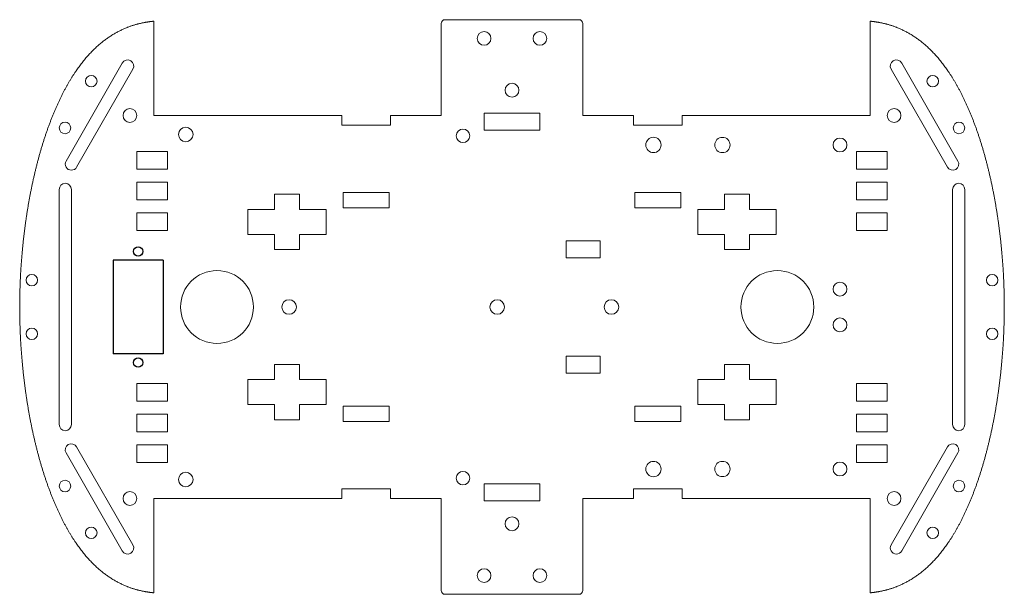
# Model space of a CAD drawing. Header units: millimetres. Extents: x 81 to 338, y 73 to 224.
import ezdxf

# ---------------------------------------------------------------- set-up
doc = ezdxf.new("R2010")
doc.units = ezdxf.units.MM
doc.layers.add('Visible (ISO)', color=7, linetype='Continuous', lineweight=9)

msp = doc.modelspace()

# ---------------------------------------------------------------- linework, layer by layer
for p, q in [((105.92, 160.75), (105.92, 136.25)), ((118.92, 160.75), (105.92, 160.75)), ((118.92, 160.75), (118.92, 136.25)), ((118.92, 136.25), (105.92, 136.25))]:
    msp.add_line(p, q)
for centre in [(112.42, 163), (112.42, 134)]:
    msp.add_circle(centre, 1.2)
at = {"layer": 'Visible (ISO)'}
for p, q in [((116.54, 223.11), (116.54, 198.5)), ((191.54, 198.5), (191.54, 222.5)), ((227.46, 223.5), (192.54, 223.5)), ((228.46, 198.5), (228.46, 222.5)), ((303.46, 223.11), (303.46, 198.5)), ((108.28, 212.19), (93.59, 186.6)), ((311.72, 212.19), (326.41, 186.6)), ((96.37, 185.01), (111.05, 210.6)), ((323.63, 185.01), (308.95, 210.6)), ((116.54, 198.5), (165.55, 198.5)), ((165.55, 198.5), (165.55, 196)), ((178.32, 198.5), (191.54, 198.5)), ((178.32, 198.5), (178.32, 196)), ((202.7, 199.14), (202.7, 194.64)), ((217.3, 199.14), (202.7, 199.14)), ((217.3, 199.14), (217.3, 194.64)), ((241.68, 198.5), (228.46, 198.5)), ((241.68, 196), (241.68, 198.5)), ((303.46, 198.5), (254.45, 198.5)), ((254.45, 198.5), (254.45, 196)), ((178.32, 196), (165.55, 196)), ((254.45, 196), (241.68, 196)), ((217.3, 194.64), (202.7, 194.64)), ((120.04, 189.1), (112.04, 189.1)), ((112.04, 189.1), (112.04, 184.5)), ((120.04, 184.5), (120.04, 189.1)), ((299.96, 184.5), (299.96, 189.1)), ((299.96, 189.1), (307.96, 189.1)), ((307.96, 189.1), (307.96, 184.5)), ((112.04, 184.5), (120.04, 184.5)), ((307.96, 184.5), (299.96, 184.5)), ((112.04, 181.1), (112.04, 176.5)), ((120.04, 181.1), (112.04, 181.1)), ((120.04, 176.5), (120.04, 181.1)), ((299.96, 181.1), (307.96, 181.1)), ((299.96, 176.5), (299.96, 181.1)), ((307.96, 181.1), (307.96, 176.5)), ((91.81, 179.2), (91.81, 117.8)), ((95.01, 179.2), (95.01, 117.8)), ((148.02, 177.93), (148.02, 173.94)), ((154.52, 177.93), (148.02, 177.93)), ((154.52, 173.94), (154.52, 177.93)), ((165.97, 178.4), (165.97, 174.4)), ((177.97, 178.4), (165.97, 178.4)), ((177.97, 174.4), (177.97, 178.4)), ((242.03, 174.4), (242.03, 178.4)), ((242.03, 178.4), (254.03, 178.4)), ((254.03, 178.4), (254.03, 174.4)), ((265.48, 173.94), (265.48, 177.93)), ((265.48, 177.93), (271.98, 177.93)), ((271.98, 177.93), (271.98, 173.94)), ((324.99, 179.2), (324.99, 117.8)), ((328.19, 179.2), (328.19, 117.8)), ((112.04, 176.5), (120.04, 176.5)), ((307.96, 176.5), (299.96, 176.5)), ((112.04, 173.1), (112.04, 168.5)), ((120.04, 173.1), (112.04, 173.1)), ((120.04, 168.5), (120.04, 173.1)), ((141.02, 173.94), (141.02, 167.44)), ((148.02, 173.94), (141.02, 173.94)), ((161.52, 173.94), (154.52, 173.94)), ((161.52, 167.44), (161.52, 173.94)), ((165.97, 174.4), (177.97, 174.4)), ((254.03, 174.4), (242.03, 174.4)), ((258.48, 167.44), (258.48, 173.94)), ((258.48, 173.94), (265.48, 173.94)), ((271.98, 173.94), (278.98, 173.94)), ((278.98, 173.94), (278.98, 167.44)), ((299.96, 173.1), (307.96, 173.1)), ((299.96, 168.5), (299.96, 173.1)), ((307.96, 173.1), (307.96, 168.5)), ((112.04, 168.5), (120.04, 168.5)), ((141.02, 167.44), (148.02, 167.44)), ((148.02, 167.44), (148.02, 163.47)), ((154.52, 167.44), (161.52, 167.44)), ((154.52, 163.47), (154.52, 167.44)), ((265.48, 167.44), (258.48, 167.44)), ((265.48, 163.47), (265.48, 167.44)), ((278.98, 167.44), (271.98, 167.44)), ((271.98, 167.44), (271.98, 163.47)), ((307.96, 168.5), (299.96, 168.5)), ((224.1, 161.31), (224.1, 165.81)), ((224.1, 165.81), (232.97, 165.81)), ((232.97, 165.81), (232.97, 161.31)), ((148.02, 163.47), (154.52, 163.47)), ((271.98, 163.47), (265.48, 163.47)), ((232.97, 161.31), (224.1, 161.31)), ((224.1, 135.69), (224.1, 131.19)), ((232.97, 135.69), (224.1, 135.69)), ((232.97, 131.19), (232.97, 135.69)), ((148.02, 129.56), (148.02, 133.53)), ((148.02, 133.53), (154.52, 133.53)), ((154.52, 133.53), (154.52, 129.56)), ((224.1, 131.19), (232.97, 131.19)), ((265.48, 133.53), (265.48, 129.56)), ((271.98, 133.53), (265.48, 133.53)), ((271.98, 129.56), (271.98, 133.53)), ((112.04, 123.9), (112.04, 128.5)), ((112.04, 128.5), (120.04, 128.5)), ((120.04, 128.5), (120.04, 123.9)), ((141.02, 123.06), (141.02, 129.56)), ((141.02, 129.56), (148.02, 129.56)), ((154.52, 129.56), (161.52, 129.56)), ((161.52, 129.56), (161.52, 123.06)), ((258.48, 129.56), (258.48, 123.06)), ((265.48, 129.56), (258.48, 129.56)), ((278.98, 129.56), (271.98, 129.56)), ((278.98, 123.06), (278.98, 129.56)), ((299.96, 128.5), (299.96, 123.9)), ((307.96, 128.5), (299.96, 128.5)), ((307.96, 123.9), (307.96, 128.5)), ((120.04, 123.9), (112.04, 123.9)), ((299.96, 123.9), (307.96, 123.9)), ((148.02, 123.06), (141.02, 123.06)), ((148.02, 119.07), (148.02, 123.06)), ((154.52, 123.06), (154.52, 119.07)), ((161.52, 123.06), (154.52, 123.06)), ((165.97, 118.6), (165.97, 122.6)), ((165.97, 122.6), (177.97, 122.6)), ((177.97, 122.6), (177.97, 118.6)), ((242.03, 122.6), (242.03, 118.6)), ((254.03, 122.6), (242.03, 122.6)), ((254.03, 118.6), (254.03, 122.6)), ((258.48, 123.06), (265.48, 123.06)), ((265.48, 123.06), (265.48, 119.07)), ((271.98, 123.06), (278.98, 123.06)), ((271.98, 119.07), (271.98, 123.06)), ((112.04, 115.9), (112.04, 120.5)), ((112.04, 120.5), (120.04, 120.5)), ((120.04, 120.5), (120.04, 115.9)), ((154.52, 119.07), (148.02, 119.07)), ((177.97, 118.6), (165.97, 118.6)), ((242.03, 118.6), (254.03, 118.6)), ((265.48, 119.07), (271.98, 119.07)), ((299.96, 120.5), (299.96, 115.9)), ((307.96, 120.5), (299.96, 120.5)), ((307.96, 115.9), (307.96, 120.5)), ((120.04, 115.9), (112.04, 115.9)), ((299.96, 115.9), (307.96, 115.9)), ((96.37, 111.99), (111.05, 86.4)), ((112.04, 107.9), (112.04, 112.5)), ((112.04, 112.5), (120.04, 112.5)), ((120.04, 112.5), (120.04, 107.9)), ((299.96, 112.5), (299.96, 107.9)), ((307.96, 112.5), (299.96, 112.5)), ((307.96, 107.9), (307.96, 112.5)), ((323.63, 111.99), (308.95, 86.4)), ((108.28, 84.81), (93.59, 110.4)), ((311.72, 84.81), (326.41, 110.4)), ((120.04, 107.9), (112.04, 107.9)), ((299.96, 107.9), (307.96, 107.9)), ((165.55, 101), (178.32, 101)), ((165.55, 98.5), (165.55, 101)), ((178.32, 101), (178.32, 98.5)), ((202.7, 97.86), (202.7, 102.36)), ((217.3, 102.36), (202.7, 102.36)), ((217.3, 97.86), (217.3, 102.36)), ((241.68, 101), (254.45, 101)), ((241.68, 98.5), (241.68, 101)), ((254.45, 98.5), (254.45, 101)), ((116.54, 73.89), (116.54, 98.5)), ((116.54, 98.5), (165.55, 98.5)), ((178.32, 98.5), (191.54, 98.5)), ((191.54, 98.5), (191.54, 74.5)), ((217.3, 97.86), (202.7, 97.86)), ((228.46, 98.5), (228.46, 74.5)), ((241.68, 98.5), (228.46, 98.5)), ((303.46, 98.5), (254.45, 98.5)), ((303.46, 73.89), (303.46, 98.5)), ((227.46, 73.5), (192.54, 73.5))]:
    msp.add_line(p, q, dxfattribs=at)
for centre, radius in [((202.7, 218.61), 1.8), ((217.3, 218.61), 1.8), ((100.18, 207.46), 1.5), ((319.82, 207.46), 1.5), ((210, 205.09), 1.8), ((110.27, 198.49), 1.8), ((309.73, 198.49), 1.8), ((93.33, 195.24), 1.5), ((124.86, 193.53), 1.9), ((326.67, 195.24), 1.5), ((197.21, 193.18), 1.75), ((246.92, 190.8), 2), ((264.92, 190.79), 2), ((295.61, 190.79), 1.8), ((84.68, 155.5), 1.5), ((133, 148.5), 9.5), ((279.26, 148.5), 9.5), ((335.32, 155.5), 1.5), ((295.61, 153.17), 1.8), ((151.82, 148.5), 1.9), ((206.13, 148.5), 1.9), ((235.95, 148.5), 1.9), ((295.61, 143.83), 1.8), ((84.68, 141.5), 1.5), ((335.32, 141.5), 1.5), ((246.92, 106.2), 2), ((264.92, 106.21), 2), ((295.61, 106.21), 1.8), ((124.86, 103.47), 1.9), ((197.21, 103.82), 1.75), ((93.33, 101.76), 1.5), ((326.67, 101.76), 1.5), ((110.27, 98.51), 1.8), ((309.73, 98.51), 1.8), ((210, 91.91), 1.8), ((100.18, 89.54), 1.5), ((319.82, 89.54), 1.5), ((202.7, 78.39), 1.8), ((217.3, 78.39), 1.8)]:
    msp.add_circle(centre, radius, dxfattribs=at)
for centre, radius, start, end in [((192.54, 222.5), 1, 90, 180), ((227.46, 222.5), 1, 0, 90), ((109.67, 211.39), 1.6, 330.1453, 150.1453), ((310.33, 211.39), 1.6, 29.8547, 209.8547), ((94.98, 185.81), 1.6, 150.1453, 330.1453), ((325.02, 185.81), 1.6, 209.8547, 29.8547), ((93.41, 179.2), 1.6, 0, 180), ((326.59, 179.2), 1.6, 0, 180), ((93.41, 117.8), 1.6, 180, 0), ((326.59, 117.8), 1.6, 180, 0), ((94.98, 111.19), 1.6, 29.8547, 209.8547), ((325.02, 111.19), 1.6, 330.1453, 150.1453), ((109.67, 85.61), 1.6, 209.8547, 29.8547), ((310.33, 85.61), 1.6, 150.1453, 330.1453), ((192.54, 74.5), 1, 180, 270), ((227.46, 74.5), 1, 270, 0)]:
    msp.add_arc(centre, radius, start, end, dxfattribs=at)
for points in [[(81.5, 148.5), (81.5, 149.75), (81.53, 152.28), (81.64, 156.11), (81.96, 161.3), (82.62, 167.92), (83.58, 174.6), (84.86, 181.28), (86.46, 187.86), (88.42, 194.23), (90.73, 200.25), (93.39, 205.79), (96.4, 210.71), (99.76, 214.89), (103.46, 218.26), (107.48, 220.78), (110.95, 222.13), (113.69, 222.76), (115.58, 223.02), (116.54, 223.11)], [(338.5, 148.5), (338.5, 149.75), (338.47, 152.28), (338.36, 156.11), (338.04, 161.3), (337.38, 167.92), (336.42, 174.6), (335.14, 181.28), (333.54, 187.86), (331.58, 194.23), (329.27, 200.25), (326.61, 205.79), (323.6, 210.71), (320.24, 214.89), (316.54, 218.26), (312.52, 220.78), (309.05, 222.13), (306.31, 222.76), (304.42, 223.02), (303.46, 223.11)], [(81.5, 148.5), (81.5, 147.25), (81.53, 144.72), (81.64, 140.89), (81.96, 135.7), (82.62, 129.08), (83.58, 122.4), (84.86, 115.72), (86.46, 109.14), (88.42, 102.77), (90.73, 96.75), (93.39, 91.21), (96.4, 86.29), (99.76, 82.11), (103.46, 78.74), (107.48, 76.22), (110.95, 74.87), (113.69, 74.24), (115.58, 73.98), (116.54, 73.89)], [(338.5, 148.5), (338.5, 147.25), (338.47, 144.72), (338.36, 140.89), (338.04, 135.7), (337.38, 129.08), (336.42, 122.4), (335.14, 115.72), (333.54, 109.14), (331.58, 102.77), (329.27, 96.75), (326.61, 91.21), (323.6, 86.29), (320.24, 82.11), (316.54, 78.74), (312.52, 76.22), (309.05, 74.87), (306.31, 74.24), (304.42, 73.98), (303.46, 73.89)]]:
    msp.add_open_spline(points, degree=5, dxfattribs=at)

doc.saveas('drawing.dxf')
